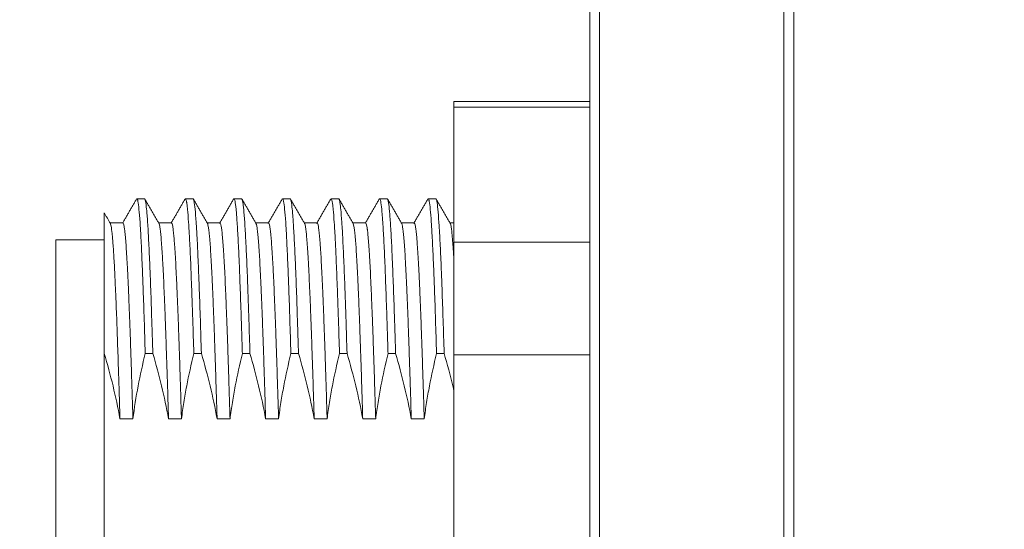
# Model space of a CAD drawing. Header units: millimetres. Extents: x 0 to 297, y 0 to 210.
# Tile 28 of 50: x 130 to 143, y 125 to 132. Entities that reach past the tile are written whole.
import ezdxf

# ---------------------------------------------------------------- set-up
doc = ezdxf.new("R2010")
doc.units = ezdxf.units.MM
doc.layers.add('1', color=7, linetype='Continuous', true_color=0xffffff)
doc.styles.add('LL', font='txt')
doc.dimstyles.new('ISO-25', dxfattribs={"dimtxt": 2.5, "dimasz": 2.5, "dimexe": 0.5, "dimexo": 0.5, "dimtad": 1, "dimlfac": 1.5, "dimtxsty": 'LL', "dimcen": 2.5, "dimadec": 0, "dimazin": 0, "dimtfac": 1, "dimtmove": 0, "dimatfit": 3, "dimfxl": 1, "dimarcsym": 0})

# ---------------------------------------------------------------- blocks, each defined once
blk = doc.blocks.new('*D19')
at = {"color": 0, "lineweight": -2, "transparency": 16777216}
for p, q in [((140.003, 137.221), (140.003, 139.198)), ((144.336, 129.021), (144.336, 139.198)), ((137.503, 138.698), (129.508, 138.698)), ((144.336, 138.698), (140.003, 138.698)), ((146.836, 138.698), (149.336, 138.698))]:
    blk.add_line(p, q, dxfattribs=at)
at = {"color": 0, "lineweight": 18, "transparency": 16777216}
for points in [[(137.503, 139.115), (137.503, 138.281), (140.003, 138.698)], [(146.836, 139.115), (146.836, 138.281), (144.336, 138.698)]]:
    blk.add_solid(points, dxfattribs=at)
at = {"layer": 'Defpoints', "color": 0, "lineweight": 18, "transparency": 16777216}
for p in [(140.003, 138.698), (140.003, 136.721), (144.336, 128.521)]:
    blk.add_point(p, dxfattribs=at)
at = {"color": 0, "lineweight": 18, "transparency": 16777216, "insert": (132.255, 140.823), "char_height": 2.5, "attachment_point": 5, "style": 'LL'}
blk.add_mtext('6,5', dxfattribs=at)

msp = doc.modelspace()

# ---------------------------------------------------------------- linework, layer by layer
at = {"layer": '1', "color": 7, "linetype": 'Continuous', "lineweight": 13}
for p, q in [((137.336, 119.7397), (137.336, 136.7208)), ((137.4693, 136.7208), (137.4693, 119.7397)), ((140.136, 135.5208), (140.136, 113.1875)), ((140.0026, 113.1875), (140.0026, 135.4656)), ((137.336, 131.0541), (135.4693, 131.0541)), ((135.4693, 131.0541), (135.4693, 130.9789)), ((135.4693, 130.9789), (135.4693, 129.123)), ((137.336, 130.9789), (135.4693, 130.9789)), ((131.2214, 129.7208), (131.1172, 129.7208)), ((131.7789, 129.7164), (131.7827, 129.7206)), ((131.8881, 129.7208), (131.7838, 129.7208)), ((132.5547, 129.7208), (132.4505, 129.7208)), ((133.2214, 129.7208), (133.1172, 129.7208)), ((133.8881, 129.7208), (133.7839, 129.7208)), ((134.5547, 129.7208), (134.4505, 129.7208)), ((135.2214, 129.7208), (135.1172, 129.7208)), ((130.9247, 129.3875), (130.7499, 129.3875)), ((131.5914, 129.3875), (131.4165, 129.3875)), ((132.258, 129.3875), (132.0832, 129.3875)), ((132.9247, 129.3875), (132.7499, 129.3875)), ((133.5914, 129.3875), (133.4165, 129.3875)), ((134.258, 129.3875), (134.0832, 129.3875)), ((134.9247, 129.3875), (134.7499, 129.3875)), ((135.4693, 129.3875), (135.4165, 129.3875)), ((130.6694, 129.1541), (130.0026, 129.1541)), ((130.0026, 129.1541), (130.0026, 125.7208)), ((135.4693, 129.123), (135.4693, 127.5767)), ((135.4693, 129.123), (137.336, 129.123)), ((130.6693, 127.5958), (130.6693, 127.6057)), ((130.6693, 127.5958), (130.6693, 123.8458)), ((130.6696, 127.5958), (130.6693, 127.5958)), ((131.3363, 127.5958), (131.2321, 127.5958)), ((132.0029, 127.5958), (131.8988, 127.5958)), ((132.6696, 127.5958), (132.5655, 127.5958)), ((133.3363, 127.5958), (133.2321, 127.5958)), ((134.0029, 127.5958), (133.8988, 127.5958)), ((134.6696, 127.5958), (134.5655, 127.5958)), ((135.3363, 127.5958), (135.2321, 127.5958)), ((135.4693, 127.5767), (135.4693, 123.8649)), ((137.336, 127.5767), (135.4693, 127.5767)), ((131.0628, 126.7006), (130.8851, 126.7006)), ((131.7294, 126.7006), (131.5518, 126.7006)), ((132.3961, 126.7006), (132.2184, 126.7006)), ((133.0628, 126.7006), (132.8851, 126.7006)), ((133.7294, 126.7006), (133.5518, 126.7006)), ((134.3961, 126.7006), (134.2184, 126.7006)), ((135.0628, 126.7006), (134.8851, 126.7006)), ((130.0026, 125.7208), (130.0026, 122.2875))]:
    msp.add_line(p, q, dxfattribs=at)
for points, degree in [([(131.1136, 129.7188), (131.0178, 129.5531), (130.9221, 129.3875)], 2), ([(131.4208, 129.3801), (131.3229, 129.5495), (131.225, 129.7188)], 2), ([(131.7802, 129.7188), (131.6845, 129.5531), (131.5887, 129.3875)], 2), ([(132.0872, 129.3806), (131.9894, 129.5497), (131.8917, 129.7188)], 2), ([(132.4469, 129.7188), (132.3491, 129.5495), (132.2512, 129.3801)], 2), ([(132.7541, 129.3801), (132.6562, 129.5495), (132.5584, 129.7188)], 2), ([(133.1136, 129.7188), (133.0158, 129.5497), (132.9181, 129.3805)], 2), ([(133.4208, 129.3801), (133.3229, 129.5495), (133.225, 129.7188)], 2), ([(133.7803, 129.7188), (133.6824, 129.5495), (133.5845, 129.3801)], 2), ([(134.0872, 129.3806), (133.9894, 129.5497), (133.8917, 129.7188)], 2), ([(134.4469, 129.7188), (134.3512, 129.5531), (134.2554, 129.3875)], 2), ([(134.7541, 129.3801), (134.6562, 129.5495), (134.5584, 129.7188)], 2), ([(135.1136, 129.7188), (135.0158, 129.5497), (134.9181, 129.3806)], 2), ([(135.4208, 129.3801), (135.3229, 129.5495), (135.225, 129.7188)], 2), ([(130.7536, 129.3809), (130.6721, 129.522)], 1), ([(130.6696, 127.5958), (130.6695, 127.5991), (130.6694, 127.6024), (130.6693, 127.6057)], 3)]:
    msp.add_open_spline(points, degree=degree, dxfattribs=at)
for points, knots in [([(131.1171, 129.7208), (131.1171, 129.7208), (131.1171, 129.7208), (131.1195, 129.7208), (131.122, 129.7178), (131.1256, 129.7085), (131.1268, 129.7047), (131.1293, 129.6954), (131.1305, 129.69), (131.1365, 129.6593), (131.1413, 129.6229), (131.1507, 129.5266), (131.1554, 129.4669), (131.1615, 129.3773), (131.1627, 129.3586), (131.1651, 129.3198), (131.1663, 129.2997), (131.17, 129.2376), (131.1724, 129.1937), (131.1796, 129.0543), (131.1843, 128.9515), (131.1914, 128.7822), (131.1938, 128.7233), (131.1968, 128.6464), (131.1974, 128.6309), (131.1986, 128.5995), (131.1992, 128.5837), (131.201, 128.5357), (131.2022, 128.5032), (131.2082, 128.3387), (131.2179, 128.0612), (131.2274, 127.7557), (131.2321, 127.5958)], [0, 0, 0, 0, 0.0000338, 0.0000338, 0.0625317, 0.0625317, 0.0937807, 0.0937807, 0.1250296, 0.1250296, 0.2500254, 0.2500254, 0.3750211, 0.3750211, 0.4062701, 0.4062701, 0.437519, 0.437519, 0.5000169, 0.5000169, 0.6250127, 0.6250127, 0.6875106, 0.6875106, 0.703135, 0.703135, 0.7187595, 0.7187595, 0.7500085, 0.7500085, 0.8750042, 1, 1, 1, 1]), ([(131.3363, 127.5958), (131.3357, 127.6159), (131.335, 127.6359), (131.3338, 127.6757), (131.332, 127.7351), (131.3278, 127.871), (131.3242, 127.9832), (131.3171, 128.2022), (131.3124, 128.3407), (131.3053, 128.5371), (131.3029, 128.6007), (131.2998, 128.6778), (131.2992, 128.6931), (131.298, 128.7233), (131.2962, 128.7682), (131.2943, 128.8116), (131.2883, 128.953), (131.2835, 129.0557), (131.274, 129.241), (131.2693, 129.3235), (131.2639, 129.4044), (131.2633, 129.4132), (131.2621, 129.4304), (131.2603, 129.4557), (131.2585, 129.4793), (131.2549, 129.5243), (131.2525, 129.5512), (131.2452, 129.6233), (131.2405, 129.6596), (131.2334, 129.6962), (131.231, 129.7054), (131.228, 129.7132), (131.2274, 129.7145), (131.2262, 129.7168), (131.2244, 129.7197), (131.2226, 129.7208), (131.2215, 129.7208)], [0, 0, 0, 0, 0.0156295, 0.0156295, 0.0312589, 0.0625178, 0.1250356, 0.1250356, 0.2500712, 0.2500712, 0.312589, 0.312589, 0.3282185, 0.3282185, 0.3438479, 0.3751068, 0.3751068, 0.5001425, 0.5001425, 0.6251781, 0.6251781, 0.6408075, 0.6408075, 0.656437, 0.6876959, 0.6876959, 0.7502137, 0.7502137, 0.8752493, 0.8752493, 0.9377671, 0.9377671, 0.9533966, 0.9533966, 0.969026, 1, 1, 1, 1]), ([(131.7838, 129.7208), (131.7838, 129.7208), (131.7838, 129.7208), (131.7886, 129.7208), (131.7934, 129.7087), (131.7989, 129.6812), (131.7995, 129.678), (131.8007, 129.6711), (131.8013, 129.6674), (131.8031, 129.6559), (131.8043, 129.6475), (131.8079, 129.6201), (131.8103, 129.5988), (131.8174, 129.5265), (131.8221, 129.4669), (131.8293, 129.3602), (131.8317, 129.3217), (131.8348, 129.2699), (131.8354, 129.2594), (131.8366, 129.2379), (131.8372, 129.227), (131.839, 129.1938), (131.8402, 129.1711), (131.8463, 129.0543), (131.851, 128.9512), (131.8605, 128.7261), (131.8652, 128.6041), (131.8706, 128.4558), (131.8712, 128.4392), (131.8724, 128.4056), (131.873, 128.3887), (131.8749, 128.3376), (131.8761, 128.3031), (131.8797, 128.1984), (131.8821, 128.1269), (131.8893, 127.9077), (131.8941, 127.755), (131.8988, 127.5958)], [0, 0, 0, 0, 0.0000302, 0.0000302, 0.1250264, 0.1250264, 0.1406509, 0.1406509, 0.1562754, 0.1562754, 0.1875245, 0.1875245, 0.2500226, 0.2500226, 0.3750188, 0.3750188, 0.437517, 0.437517, 0.4531415, 0.4531415, 0.468766, 0.468766, 0.5000151, 0.5000151, 0.6250113, 0.6250113, 0.7500075, 0.7500075, 0.7656321, 0.7656321, 0.7812566, 0.7812566, 0.8125057, 0.8125057, 0.8750038, 0.8750038, 1, 1, 1, 1]), ([(132.0029, 127.5958), (131.9981, 127.7558), (131.9885, 128.0616), (131.9791, 128.3395), (131.9737, 128.4877), (131.9731, 128.504), (131.9719, 128.5365), (131.9713, 128.5526), (131.9695, 128.6006), (131.9683, 128.6319), (131.9647, 128.724), (131.9622, 128.7828), (131.955, 128.9519), (131.9502, 129.0548), (131.9431, 129.1941), (131.9407, 129.2381), (131.9378, 129.2899), (131.9372, 129.3001), (131.936, 129.3201), (131.9354, 129.33), (131.9336, 129.3591), (131.9324, 129.3777), (131.9264, 129.4672), (131.9216, 129.5268), (131.9119, 129.623), (131.9072, 129.6595), (131.9018, 129.6871), (131.9012, 129.69), (131.9, 129.6954), (131.8994, 129.6979), (131.8976, 129.7048), (131.8964, 129.7086), (131.8929, 129.7178), (131.8905, 129.7208), (131.8881, 129.7208)], [0, 0, 0, 0, 0.1250155, 0.2500309, 0.2500309, 0.2656579, 0.2656579, 0.2812848, 0.2812848, 0.3125386, 0.3125386, 0.3750464, 0.3750464, 0.5000618, 0.5000618, 0.5625696, 0.5625696, 0.5781965, 0.5781965, 0.5938234, 0.5938234, 0.6250773, 0.6250773, 0.7500928, 0.7500928, 0.8751082, 0.8751082, 0.8907352, 0.8907352, 0.9063621, 0.9063621, 0.9376159, 0.9376159, 1, 1, 1, 1]), ([(132.4505, 129.7208), (132.4505, 129.7208), (132.4505, 129.7208), (132.4553, 129.7207), (132.4601, 129.7085), (132.4698, 129.66), (132.4745, 129.6239), (132.4805, 129.5632), (132.4817, 129.5503), (132.4841, 129.523), (132.4853, 129.5087), (132.4888, 129.4636), (132.4912, 129.4308), (132.4984, 129.3242), (132.5032, 129.2423), (132.5104, 129.1031), (132.5128, 129.0539), (132.5164, 128.976), (132.5176, 128.9493), (132.52, 128.8948), (132.5212, 128.867), (132.5272, 128.7254), (132.5318, 128.6035), (132.5414, 128.3428), (132.5463, 128.204), (132.5523, 128.0197), (132.5535, 127.9822), (132.556, 127.9067), (132.5572, 127.8686), (132.5607, 127.7533), (132.5631, 127.6752), (132.5655, 127.5958)], [0, 0, 0, 0, 0.0003117, 0.0003117, 0.1252727, 0.1252727, 0.2502338, 0.2502338, 0.281474, 0.281474, 0.3127143, 0.3127143, 0.3751948, 0.3751948, 0.5001558, 0.5001558, 0.5626364, 0.5626364, 0.5938766, 0.5938766, 0.6251169, 0.6251169, 0.7500779, 0.7500779, 0.875039, 0.875039, 0.9062792, 0.9062792, 0.9375195, 0.9375195, 1, 1, 1, 1]), ([(132.6696, 127.5958), (132.6648, 127.7545), (132.66, 127.9075), (132.654, 128.0915), (132.6528, 128.1279), (132.6504, 128.2001), (132.6492, 128.2356), (132.6457, 128.3404), (132.6433, 128.4079), (132.6362, 128.6039), (132.6314, 128.7257), (132.6241, 128.8949), (132.6217, 128.949), (132.6181, 129.0268), (132.6169, 129.0522), (132.6145, 129.1018), (132.6133, 129.1258), (132.6073, 129.2426), (132.6026, 129.3246), (132.5931, 129.4665), (132.5883, 129.5264), (132.5822, 129.5871), (132.581, 129.5985), (132.5786, 129.6198), (132.5773, 129.6297), (132.5737, 129.6571), (132.5714, 129.6723), (132.5643, 129.7086), (132.5596, 129.7208), (132.5548, 129.7208), (132.5548, 129.7208), (132.5548, 129.7208)], [0, 0, 0, 0, 0.1249882, 0.1249882, 0.1562353, 0.1562353, 0.1874823, 0.1874823, 0.2499764, 0.2499764, 0.3749647, 0.3749647, 0.4374588, 0.4374588, 0.4687058, 0.4687058, 0.4999529, 0.4999529, 0.6249411, 0.6249411, 0.7499293, 0.7499293, 0.7811764, 0.7811764, 0.8124235, 0.8124235, 0.8749176, 0.8749176, 0.9999058, 0.9999058, 1, 1, 1, 1]), ([(133.1171, 129.7208), (133.1195, 129.7208), (133.1219, 129.7178), (133.1256, 129.7086), (133.1268, 129.7047), (133.1293, 129.6955), (133.1305, 129.6901), (133.1365, 129.6595), (133.1413, 129.6232), (133.1507, 129.5271), (133.1554, 129.4673), (133.1608, 129.3865), (133.1615, 129.3773), (133.1627, 129.3587), (133.1645, 129.3301), (133.1687, 129.2601), (133.1724, 129.1944), (133.1796, 129.0553), (133.1843, 128.9525), (133.1914, 128.7831), (133.1938, 128.7241), (133.1968, 128.6471), (133.1974, 128.6315), (133.1986, 128.6001), (133.2004, 128.5526), (133.2022, 128.5041), (133.2082, 128.34), (133.213, 128.2014), (133.2226, 127.9096), (133.2274, 127.7564), (133.2321, 127.5958)], [0, 0, 0, 0, 0.0623237, 0.0623237, 0.0935796, 0.0935796, 0.1248354, 0.1248354, 0.2498589, 0.2498589, 0.3748825, 0.3748825, 0.3905104, 0.3905104, 0.4061383, 0.4373942, 0.499906, 0.499906, 0.6249295, 0.6249295, 0.6874412, 0.6874412, 0.7030692, 0.7030692, 0.7186971, 0.749953, 0.749953, 0.8749765, 0.8749765, 1, 1, 1, 1]), ([(133.3363, 127.5958), (133.3351, 127.6358), (133.3338, 127.6755), (133.332, 127.7346), (133.3314, 127.7543), (133.3302, 127.7933), (133.3272, 127.8902), (133.3242, 127.984), (133.317, 128.2033), (133.3124, 128.3417), (133.3053, 128.5376), (133.3029, 128.6009), (133.2992, 128.6929), (133.298, 128.7231), (133.2962, 128.7676), (133.2956, 128.7823), (133.2943, 128.8114), (133.2937, 128.8258), (133.2883, 128.9535), (133.2835, 129.0564), (133.274, 129.2415), (133.2693, 129.3237), (133.2634, 129.4131), (133.2621, 129.4303), (133.2603, 129.4551), (133.2597, 129.4633), (133.2585, 129.4791), (133.2555, 129.5176), (133.2524, 129.5514), (133.2452, 129.6236), (133.2405, 129.6598), (133.2334, 129.6962), (133.231, 129.7054), (133.2274, 129.7146), (133.2262, 129.717), (133.2244, 129.7193), (133.2238, 129.7198), (133.2226, 129.7206), (133.2221, 129.7208), (133.2215, 129.7208)], [0, 0, 0, 0, 0.0312587, 0.0312587, 0.0468881, 0.0468881, 0.0625175, 0.1250349, 0.1250349, 0.2500699, 0.2500699, 0.3125873, 0.3125873, 0.3438461, 0.3438461, 0.3594754, 0.3594754, 0.3751048, 0.3751048, 0.5001397, 0.5001397, 0.6251746, 0.6251746, 0.6564334, 0.6564334, 0.6720627, 0.6720627, 0.6876921, 0.7502096, 0.7502096, 0.8752445, 0.8752445, 0.937762, 0.937762, 0.9690207, 0.9690207, 0.9846501, 0.9846501, 1, 1, 1, 1]), ([(133.7838, 129.7208), (133.7886, 129.7208), (133.7934, 129.7087), (133.8007, 129.6723), (133.8031, 129.6571), (133.8061, 129.6341), (133.8067, 129.6293), (133.8079, 129.6194), (133.8097, 129.604), (133.8115, 129.5869), (133.8174, 129.5264), (133.8221, 129.4666), (133.8317, 129.3247), (133.8365, 129.2425), (133.842, 129.137), (133.8426, 129.1251), (133.8438, 129.1009), (133.8456, 129.0643), (133.8498, 128.9759), (133.8534, 128.8948), (133.8605, 128.7258), (133.8652, 128.6041), (133.8724, 128.4076), (133.8748, 128.3398), (133.8779, 128.2521), (133.8785, 128.2344), (133.8797, 128.1989), (133.8815, 128.1453), (133.8833, 128.0908), (133.8894, 127.9074), (133.8941, 127.7545), (133.8988, 127.5958)], [0, 0, 0, 0, 0.1249975, 0.1249975, 0.1874977, 0.1874977, 0.2031227, 0.2031227, 0.2187478, 0.2499979, 0.2499979, 0.3749982, 0.3749982, 0.4999986, 0.4999986, 0.5156236, 0.5156236, 0.5312487, 0.5624988, 0.6249989, 0.6249989, 0.7499993, 0.7499993, 0.8124995, 0.8124995, 0.8281245, 0.8281245, 0.8437496, 0.8749996, 0.8749996, 1, 1, 1, 1]), ([(134.0029, 127.5958), (133.9981, 127.755), (133.9933, 127.9077), (133.9862, 128.1269), (133.9838, 128.1984), (133.9803, 128.303), (133.9791, 128.3375), (133.9767, 128.4056), (133.9755, 128.4393), (133.9695, 128.6041), (133.9647, 128.7261), (133.955, 128.9513), (133.9503, 129.0543), (133.9443, 129.1711), (133.9431, 129.1938), (133.9413, 129.227), (133.9407, 129.2379), (133.9395, 129.2593), (133.9365, 129.3121), (133.9336, 129.3601), (133.9264, 129.4669), (133.9216, 129.5266), (133.9144, 129.5988), (133.912, 129.6201), (133.9083, 129.6475), (133.9071, 129.6559), (133.9053, 129.6674), (133.9047, 129.671), (133.9035, 129.6779), (133.9029, 129.6812), (133.8976, 129.7088), (133.8929, 129.7208), (133.8881, 129.7208)], [0, 0, 0, 0, 0.1250002, 0.1250002, 0.1875003, 0.1875003, 0.2187503, 0.2187503, 0.2500004, 0.2500004, 0.3750005, 0.3750005, 0.5000007, 0.5000007, 0.5312508, 0.5312508, 0.5468758, 0.5468758, 0.5625008, 0.6250009, 0.6250009, 0.7500011, 0.7500011, 0.8125012, 0.8125012, 0.8437512, 0.8437512, 0.8593763, 0.8593763, 0.8750013, 0.8750013, 1, 1, 1, 1]), ([(134.4505, 129.7208), (134.4517, 129.7208), (134.4529, 129.72), (134.4553, 129.7169), (134.4565, 129.7146), (134.4602, 129.7054), (134.4626, 129.6963), (134.4698, 129.6599), (134.4745, 129.6237), (134.4816, 129.5514), (134.484, 129.5243), (134.4876, 129.479), (134.4888, 129.4631), (134.4912, 129.4302), (134.4924, 129.413), (134.4984, 129.3238), (134.5032, 129.2418), (134.5128, 129.0567), (134.5176, 128.9536), (134.5248, 128.7825), (134.5271, 128.7234), (134.5319, 128.601), (134.5343, 128.5378), (134.5415, 128.3422), (134.5463, 128.2038), (134.5535, 127.9841), (134.5559, 127.9088), (134.5607, 127.7541), (134.5631, 127.6755), (134.5655, 127.5958)], [0, 0, 0, 0, 0.0312182, 0.0312182, 0.0624692, 0.0624692, 0.1249712, 0.1249712, 0.2499754, 0.2499754, 0.3124774, 0.3124774, 0.3437284, 0.3437284, 0.3749795, 0.3749795, 0.4999836, 0.4999836, 0.6249877, 0.6249877, 0.6874897, 0.6874897, 0.7499918, 0.7499918, 0.8749959, 0.8749959, 0.9374979, 0.9374979, 1, 1, 1, 1]), ([(134.6696, 127.5958), (134.6672, 127.6752), (134.6648, 127.7533), (134.6612, 127.8685), (134.66, 127.9066), (134.6576, 127.9821), (134.6564, 128.0196), (134.6504, 128.204), (134.6457, 128.3428), (134.6362, 128.6035), (134.6314, 128.7254), (134.6253, 128.867), (134.6241, 128.8948), (134.6217, 128.9492), (134.6205, 128.9759), (134.6168, 129.0539), (134.6144, 129.1031), (134.6073, 129.2423), (134.6026, 129.3242), (134.5955, 129.4308), (134.5931, 129.4636), (134.5895, 129.5087), (134.5882, 129.523), (134.5858, 129.5502), (134.5846, 129.5632), (134.5785, 129.6239), (134.5737, 129.6601), (134.5643, 129.7085), (134.5596, 129.7207), (134.5548, 129.7208), (134.5548, 129.7208), (134.5548, 129.7208)], [0, 0, 0, 0, 0.0624803, 0.0624803, 0.0937205, 0.0937205, 0.1249606, 0.1249606, 0.2499212, 0.2499212, 0.3748819, 0.3748819, 0.406122, 0.406122, 0.4373622, 0.4373622, 0.4998425, 0.4998425, 0.6248031, 0.6248031, 0.6872834, 0.6872834, 0.7185236, 0.7185236, 0.7497637, 0.7497637, 0.8747244, 0.8747244, 0.999685, 0.999685, 1, 1, 1, 1]), ([(135.1171, 129.7208), (135.1195, 129.7208), (135.1219, 129.7178), (135.1256, 129.7086), (135.1274, 129.7029), (135.1292, 129.6955), (135.1304, 129.6901), (135.131, 129.6872), (135.1365, 129.6595), (135.1413, 129.6229), (135.1507, 129.5267), (135.1554, 129.467), (135.1614, 129.3779), (135.1632, 129.35), (135.1651, 129.3205), (135.1663, 129.3004), (135.1669, 129.2902), (135.17, 129.2382), (135.1724, 129.1941), (135.1796, 129.0545), (135.1843, 128.9516), (135.1914, 128.7826), (135.1938, 128.7239), (135.1973, 128.6321), (135.1991, 128.5852), (135.2009, 128.537), (135.2021, 128.5045), (135.2028, 128.4881), (135.2082, 128.3394), (135.2131, 128.2001), (135.2227, 127.9082), (135.2274, 127.7554), (135.2321, 127.5958)], [0, 0, 0, 0, 0.0624965, 0.0624965, 0.0937466, 0.1093716, 0.1093716, 0.1249967, 0.1249967, 0.2499972, 0.2499972, 0.3749976, 0.3749976, 0.4062478, 0.4218728, 0.4218728, 0.4374979, 0.4374979, 0.4999981, 0.4999981, 0.6249986, 0.6249986, 0.6874988, 0.6874988, 0.7187489, 0.734374, 0.734374, 0.7499991, 0.7499991, 0.8749995, 0.8749995, 1, 1, 1, 1]), ([(135.3363, 127.5958), (135.3314, 127.7565), (135.3266, 127.9097), (135.3171, 128.2015), (135.3124, 128.3401), (135.3065, 128.5041), (135.3053, 128.5365), (135.3035, 128.5843), (135.3029, 128.6001), (135.3016, 128.6315), (135.301, 128.6471), (135.298, 128.7241), (135.2956, 128.7832), (135.2883, 128.9526), (135.2835, 129.0554), (135.2764, 129.1944), (135.2741, 129.2382), (135.2705, 129.3001), (135.2687, 129.3301), (135.2669, 129.3586), (135.2657, 129.3773), (135.2651, 129.3865), (135.2597, 129.4673), (135.2549, 129.5271), (135.2453, 129.6232), (135.2405, 129.6595), (135.2345, 129.6901), (135.2328, 129.6982), (135.231, 129.7045), (135.2298, 129.7084), (135.2292, 129.7101), (135.2262, 129.7178), (135.2238, 129.7208), (135.2215, 129.7208)], [0, 0, 0, 0, 0.1250272, 0.1250272, 0.2500544, 0.2500544, 0.2813112, 0.2813112, 0.2969396, 0.2969396, 0.312568, 0.312568, 0.3750816, 0.3750816, 0.5001088, 0.5001088, 0.5626224, 0.5626224, 0.5938792, 0.6095076, 0.6095076, 0.625136, 0.625136, 0.7501633, 0.7501633, 0.8751905, 0.8751905, 0.9064473, 0.9220757, 0.9220757, 0.9377041, 0.9377041, 1, 1, 1, 1]), ([(130.6693, 129.5268), (130.6693, 129.5268), (130.6693, 129.5262), (130.6693, 129.5204), (130.6693, 129.5076), (130.6693, 129.4814), (130.6693, 129.4756), (130.6693, 129.4631), (130.6693, 129.4562), (130.6693, 129.4343), (130.6693, 129.4177), (130.6693, 129.3622), (130.6693, 129.3175), (130.6693, 129.2128), (130.6693, 129.1528), (130.6693, 129.0683), (130.6693, 129.051), (130.6693, 129.0152), (130.6693, 128.9969), (130.6693, 128.9407), (130.6693, 128.9017), (130.6693, 128.7799), (130.6693, 128.6925), (130.6693, 128.5055), (130.6693, 128.4057), (130.6693, 128.2733), (130.6693, 128.2464), (130.6693, 128.1918), (130.6693, 128.1641), (130.6693, 128.0804), (130.6693, 128.0235), (130.6693, 127.8497), (130.6693, 127.7298), (130.6693, 127.6057)], [0, 0, 0, 0, 0.029257, 0.029257, 0.1371173, 0.1371173, 0.1640824, 0.1640824, 0.1910475, 0.1910475, 0.2449777, 0.2449777, 0.352838, 0.352838, 0.4606983, 0.4606983, 0.4876634, 0.4876634, 0.5146285, 0.5146285, 0.5685587, 0.5685587, 0.676419, 0.676419, 0.7842793, 0.7842793, 0.8112444, 0.8112444, 0.8382095, 0.8382095, 0.8921397, 0.8921397, 1, 1, 1, 1]), ([(131.0628, 126.7006), (131.0613, 126.7486), (131.0599, 126.7964), (131.0577, 126.8679), (131.0569, 126.8917), (131.0555, 126.939), (131.0547, 126.9625), (131.0511, 127.0796), (131.0482, 127.1713), (131.0425, 127.351), (131.0369, 127.5269), (131.0312, 127.6953), (131.0269, 127.8188), (131.0254, 127.8594), (131.0225, 127.9398), (131.0211, 127.9796), (131.0167, 128.0964), (131.0138, 128.1713), (131.008, 128.3151), (131.0051, 128.3841), (130.9995, 128.5161), (130.9966, 128.5792), (130.9924, 128.6693), (130.9902, 128.7133), (130.9881, 128.7556), (130.9866, 128.7834), (130.9859, 128.7971), (130.9823, 128.8645), (130.9765, 128.9647), (130.9707, 129.0502), (130.9649, 129.1283), (130.9621, 129.1636), (130.9564, 129.227), (130.9536, 129.255), (130.95, 129.2852), (130.9492, 129.291), (130.9478, 129.3021), (130.9456, 129.3179), (130.9435, 129.3314), (130.9391, 129.3554), (130.9334, 129.3794), (130.9276, 129.3875), (130.9247, 129.3875), (130.9247, 129.3875)], [0, 0, 0, 0, 0.0312481, 0.0312481, 0.0468721, 0.0468721, 0.0624962, 0.0624962, 0.1249923, 0.1249923, 0.1874885, 0.2499846, 0.2499846, 0.2812327, 0.2812327, 0.3124808, 0.3124808, 0.374977, 0.374977, 0.4374731, 0.4374731, 0.4999693, 0.4999693, 0.5312174, 0.5468414, 0.5468414, 0.5624655, 0.5624655, 0.6249616, 0.6874578, 0.6874578, 0.7499539, 0.7499539, 0.8124501, 0.8124501, 0.8280742, 0.8280742, 0.8436982, 0.8749463, 0.8749463, 0.9374424, 0.9999386, 1, 1, 1, 1]), ([(131.7294, 126.7006), (131.7265, 126.7962), (131.7236, 126.8905), (131.7179, 127.0761), (131.715, 127.1676), (131.7093, 127.3476), (131.7065, 127.4362), (131.7029, 127.5451), (131.7022, 127.5668), (131.7007, 127.6099), (131.6986, 127.6741), (131.6964, 127.7368), (131.6921, 127.8602), (131.6863, 128.0195), (131.6805, 128.1686), (131.6748, 128.3125), (131.6712, 128.3993), (131.6676, 128.4819), (131.6662, 128.5146), (131.6655, 128.5307), (131.6633, 128.5786), (131.6619, 128.6096), (131.6576, 128.6999), (131.6519, 128.8134), (131.6432, 128.9629), (131.6374, 129.0489), (131.6331, 129.108), (131.6316, 129.1269), (131.6288, 129.1628), (131.6273, 129.1797), (131.623, 129.2274), (131.6174, 129.283), (131.6088, 129.3429), (131.603, 129.3671), (131.5986, 129.3793), (131.5972, 129.3824), (131.595, 129.3854), (131.5943, 129.3862), (131.5928, 129.3872), (131.5921, 129.3875), (131.5914, 129.3875)], [0, 0, 0, 0, 0.0625059, 0.0625059, 0.1250118, 0.1250118, 0.1875177, 0.1875177, 0.2031442, 0.2031442, 0.2187707, 0.2500236, 0.2500236, 0.3125295, 0.3750354, 0.3750354, 0.4375413, 0.4531678, 0.4531678, 0.4687943, 0.4687943, 0.5000473, 0.5000473, 0.5625532, 0.6250591, 0.687565, 0.687565, 0.7188179, 0.7188179, 0.7500709, 0.7500709, 0.8125768, 0.8750827, 0.9375886, 0.9375886, 0.9688416, 0.9688416, 0.984468, 0.984468, 1, 1, 1, 1]), ([(132.3961, 126.7006), (132.3932, 126.7959), (132.3903, 126.8903), (132.386, 127.0306), (132.3845, 127.0771), (132.3823, 127.1465), (132.3816, 127.1695), (132.3802, 127.2153), (132.3794, 127.2381), (132.3759, 127.3513), (132.3702, 127.5279), (132.3617, 127.7799), (132.3559, 127.9393), (132.3515, 128.0556), (132.3501, 128.0938), (132.3472, 128.1691), (132.3457, 128.2063), (132.3413, 128.3151), (132.3385, 128.3844), (132.3328, 128.5166), (132.3271, 128.6426), (132.3214, 128.756), (132.3171, 128.8363), (132.3149, 128.8752), (132.3128, 128.9123), (132.3113, 128.9367), (132.3106, 128.9486), (132.3069, 129.0072), (132.304, 129.0502), (132.2982, 129.1285), (132.2954, 129.1639), (132.2897, 129.227), (132.2841, 129.2826), (132.2783, 129.3229), (132.2747, 129.3432), (132.274, 129.347), (132.2725, 129.354), (132.2703, 129.3639), (132.2681, 129.3714), (132.2638, 129.3835), (132.2609, 129.3875), (132.258, 129.3875), (132.258, 129.3875)], [0, 0, 0, 0, 0.0624999, 0.0624999, 0.0937499, 0.0937499, 0.1093749, 0.1093749, 0.1249999, 0.1249999, 0.1874998, 0.2499997, 0.3124997, 0.3124997, 0.3437496, 0.3437496, 0.3749996, 0.3749996, 0.4374995, 0.4374995, 0.4999995, 0.5624994, 0.5624994, 0.5937494, 0.6093743, 0.6093743, 0.6249993, 0.6249993, 0.6874993, 0.6874993, 0.7499992, 0.7499992, 0.8124991, 0.8749991, 0.8749991, 0.890624, 0.890624, 0.906249, 0.937499, 0.937499, 0.9999989, 1, 1, 1, 1]), ([(133.0628, 126.7006), (133.0598, 126.7972), (133.0569, 126.8921), (133.0511, 127.0784), (133.0483, 127.1698), (133.0426, 127.3493), (133.0369, 127.5254), (133.0312, 127.6946), (133.0276, 127.7982), (133.0269, 127.8189), (133.0254, 127.8597), (133.0232, 127.9205), (133.0211, 127.9796), (133.0167, 128.0958), (133.0138, 128.1704), (133.008, 128.3139), (133.0052, 128.3829), (132.9995, 128.5153), (132.996, 128.5945), (132.9924, 128.6692), (132.9909, 128.6988), (132.9902, 128.7133), (132.988, 128.7562), (132.9866, 128.7839), (132.9823, 128.8643), (132.9765, 128.9641), (132.9707, 129.0496), (132.965, 129.1278), (132.9614, 129.1723), (132.9578, 129.211), (132.9564, 129.226), (132.9557, 129.2333), (132.9535, 129.2543), (132.9521, 129.2674), (132.9478, 129.3034), (132.9421, 129.3433), (132.9334, 129.3793), (132.9276, 129.3874), (132.9247, 129.3875), (132.9247, 129.3875), (132.9247, 129.3875)], [0, 0, 0, 0, 0.0624941, 0.0624941, 0.1249881, 0.1249881, 0.1874822, 0.2499763, 0.2499763, 0.2655998, 0.2655998, 0.2812233, 0.3124704, 0.3124704, 0.3749644, 0.3749644, 0.4374585, 0.4374585, 0.4999526, 0.5155761, 0.5155761, 0.5311996, 0.5311996, 0.5624467, 0.5624467, 0.6249407, 0.6874348, 0.6874348, 0.7499289, 0.7655524, 0.7655524, 0.7811759, 0.7811759, 0.8124229, 0.8124229, 0.874917, 0.9374111, 0.9999052, 0.9999052, 1, 1, 1, 1]), ([(133.7294, 126.7006), (133.7265, 126.7959), (133.7237, 126.89), (133.7179, 127.0758), (133.715, 127.1675), (133.7107, 127.3032), (133.7093, 127.3481), (133.7071, 127.415), (133.7064, 127.4372), (133.705, 127.4812), (133.7043, 127.5031), (133.7007, 127.6116), (133.695, 127.7803), (133.6863, 128.0189), (133.6805, 128.1683), (133.6762, 128.2767), (133.6748, 128.3122), (133.6726, 128.3645), (133.6719, 128.3819), (133.6704, 128.4161), (133.6697, 128.433), (133.6661, 128.5164), (133.6605, 128.6429), (133.6519, 128.8128), (133.6461, 128.9127), (133.6418, 128.9826), (133.6396, 129.0162), (133.6374, 129.048), (133.636, 129.0687), (133.6352, 129.0789), (133.6316, 129.1283), (133.6287, 129.1639), (133.6231, 129.2272), (133.6174, 129.2827), (133.6117, 129.3227), (133.6059, 129.3549), (133.603, 129.3671), (133.5971, 129.3835), (133.5942, 129.3875), (133.5914, 129.3875)], [0, 0, 0, 0, 0.0625037, 0.0625037, 0.1250074, 0.1250074, 0.1562593, 0.1562593, 0.1718852, 0.1718852, 0.1875112, 0.1875112, 0.2500149, 0.3125186, 0.3750223, 0.3750223, 0.4062742, 0.4062742, 0.4219001, 0.4219001, 0.437526, 0.437526, 0.5000297, 0.5625335, 0.6250372, 0.6250372, 0.656289, 0.671915, 0.671915, 0.6875409, 0.6875409, 0.7500446, 0.7500446, 0.8125483, 0.875052, 0.875052, 0.9375558, 0.9375558, 1, 1, 1, 1]), ([(134.3961, 126.7006), (134.3947, 126.7484), (134.3925, 126.8199), (134.3903, 126.8909), (134.3888, 126.9382), (134.3881, 126.9618), (134.3844, 127.0794), (134.3816, 127.1714), (134.3759, 127.3514), (134.3702, 127.5274), (134.3617, 127.7796), (134.3559, 127.9398), (134.3522, 128.0374), (134.3515, 128.0568), (134.35, 128.0951), (134.3478, 128.1521), (134.3457, 128.2073), (134.3413, 128.3153), (134.3385, 128.3844), (134.3328, 128.5164), (134.3271, 128.6424), (134.3214, 128.7562), (134.3171, 128.837), (134.3156, 128.8632), (134.3127, 128.9135), (134.3112, 128.9377), (134.3069, 129.0075), (134.304, 129.0503), (134.2982, 129.1284), (134.2954, 129.1637), (134.2897, 129.227), (134.2862, 129.2619), (134.2826, 129.2908), (134.2811, 129.3019), (134.2804, 129.3072), (134.2783, 129.3223), (134.2768, 129.3314), (134.2725, 129.3555), (134.2667, 129.3794), (134.2609, 129.3875), (134.258, 129.3875), (134.258, 129.3875)], [0, 0, 0, 0, 0.0312491, 0.0468737, 0.0468737, 0.0624982, 0.0624982, 0.1249965, 0.1249965, 0.1874947, 0.2499929, 0.3124911, 0.3124911, 0.3281157, 0.3281157, 0.3437403, 0.3749894, 0.3749894, 0.4374876, 0.4374876, 0.4999858, 0.562484, 0.562484, 0.5937332, 0.5937332, 0.6249823, 0.6249823, 0.6874805, 0.6874805, 0.7499787, 0.7499787, 0.812477, 0.8281015, 0.8281015, 0.8437261, 0.8437261, 0.8749752, 0.8749752, 0.9374734, 0.9999716, 1, 1, 1, 1]), ([(135.0628, 126.7006), (135.0599, 126.7965), (135.057, 126.8909), (135.0512, 127.0767), (135.0483, 127.1681), (135.0426, 127.3478), (135.0398, 127.4361), (135.0355, 127.5664), (135.0341, 127.6094), (135.0312, 127.6946), (135.0297, 127.7366), (135.0254, 127.8604), (135.0196, 128.02), (135.0138, 128.1691), (135.0081, 128.3128), (135.0052, 128.382), (135.001, 128.4818), (134.9995, 128.5143), (134.9974, 128.5622), (134.9967, 128.578), (134.9952, 128.6091), (134.9945, 128.6244), (134.9909, 128.7), (134.9852, 128.8137), (134.9765, 128.9633), (134.9707, 129.049), (134.9664, 129.108), (134.9643, 129.1361), (134.9621, 129.1623), (134.9607, 129.1792), (134.9599, 129.1875), (134.9564, 129.2274), (134.9507, 129.2832), (134.9421, 129.343), (134.9363, 129.3672), (134.932, 129.3793), (134.9305, 129.3824), (134.9276, 129.3864), (134.9261, 129.3875), (134.9247, 129.3875)], [0, 0, 0, 0, 0.0625001, 0.0625001, 0.1250001, 0.1250001, 0.1875002, 0.1875002, 0.2187502, 0.2187502, 0.2500003, 0.2500003, 0.3125003, 0.3750004, 0.3750004, 0.4375005, 0.4375005, 0.4687505, 0.4687505, 0.4843755, 0.4843755, 0.5000005, 0.5000005, 0.5625006, 0.6250007, 0.6875007, 0.6875007, 0.7187508, 0.7343758, 0.7343758, 0.7500008, 0.7500008, 0.8125008, 0.8750009, 0.937501, 0.937501, 0.968751, 0.968751, 1, 1, 1, 1]), ([(130.7524, 129.3831), (130.7528, 129.3824), (130.7532, 129.3816), (130.7548, 129.3783), (130.7559, 129.3753), (130.7592, 129.3645), (130.7615, 129.3548), (130.7682, 129.3186), (130.7726, 129.2849), (130.7794, 129.22), (130.7828, 129.1839), (130.7863, 129.1424), (130.7885, 129.1135), (130.7897, 129.0984), (130.7953, 129.0203), (130.7997, 128.9493), (130.8086, 128.7908), (130.8131, 128.7033), (130.8199, 128.5595), (130.8222, 128.5095), (130.8256, 128.4312), (130.8268, 128.4046), (130.829, 128.3508), (130.8302, 128.3235), (130.8358, 128.1851), (130.8402, 128.0681), (130.8491, 127.8221), (130.8541, 127.6769), (130.8593, 127.5238), (130.8604, 127.4896), (130.861, 127.4724), (130.8627, 127.4206), (130.8638, 127.3859), (130.8672, 127.2812), (130.8695, 127.2105), (130.8762, 126.9961), (130.8806, 126.8499), (130.8851, 126.7006)], [0, 0, 0, 0, 0.0094473, 0.0094473, 0.0348461, 0.0348461, 0.0856437, 0.0856437, 0.1872388, 0.1872388, 0.2380364, 0.2634352, 0.2634352, 0.288834, 0.288834, 0.3904291, 0.3904291, 0.4920243, 0.4920243, 0.5428218, 0.5428218, 0.5682206, 0.5682206, 0.5936194, 0.5936194, 0.6952146, 0.6952146, 0.7968097, 0.8095091, 0.8095091, 0.8222085, 0.8222085, 0.8476073, 0.8476073, 0.8984049, 0.8984049, 1, 1, 1, 1]), ([(131.4195, 129.3824), (131.4204, 129.3806), (131.4243, 129.3717), (131.4281, 129.3554), (131.4324, 129.3312), (131.4339, 129.3221), (131.4368, 129.3019), (131.4382, 129.2909), (131.4426, 129.2548), (131.4455, 129.227), (131.4512, 129.1638), (131.4541, 129.1285), (131.4598, 129.0503), (131.4634, 128.9968), (131.467, 128.9372), (131.4684, 128.9129), (131.4691, 128.9005), (131.4713, 128.8626), (131.4727, 128.8366), (131.477, 128.7561), (131.4828, 128.6425), (131.4886, 128.5165), (131.4943, 128.3845), (131.4972, 128.3153), (131.5015, 128.2069), (131.5029, 128.17), (131.5051, 128.1134), (131.5058, 128.0944), (131.5072, 128.056), (131.508, 128.0367), (131.5115, 127.9395), (131.5172, 127.7798), (131.5258, 127.5277), (131.5316, 127.3515), (131.536, 127.2161), (131.5374, 127.1705), (131.5403, 127.0782), (131.5418, 127.0314), (131.5461, 126.8907), (131.5489, 126.796), (131.5518, 126.7006)], [0, 0, 0, 0, 0.0228019, 0.0879484, 0.0879484, 0.1205217, 0.1205217, 0.153095, 0.153095, 0.2182415, 0.2182415, 0.283388, 0.283388, 0.3485346, 0.3648212, 0.3648212, 0.3811079, 0.3811079, 0.4136811, 0.4136811, 0.4788277, 0.5439742, 0.5439742, 0.6091207, 0.6091207, 0.641694, 0.641694, 0.6579807, 0.6579807, 0.6742673, 0.6742673, 0.7394138, 0.8045604, 0.8697069, 0.8697069, 0.9022802, 0.9022802, 0.9348535, 0.9348535, 1, 1, 1, 1]), ([(132.0859, 129.3828), (132.087, 129.3809), (132.0909, 129.3718), (132.0977, 129.3431), (132.1034, 129.3033), (132.1077, 129.2673), (132.1099, 129.2479), (132.1121, 129.2261), (132.1136, 129.2111), (132.1143, 129.2033), (132.1179, 129.1633), (132.1208, 129.1277), (132.1266, 129.0492), (132.1322, 128.9636), (132.1407, 128.814), (132.1465, 128.7), (132.1509, 128.609), (132.1524, 128.5779), (132.1553, 128.5143), (132.1567, 128.4818), (132.1611, 128.3823), (132.164, 128.3133), (132.1696, 128.1696), (132.1753, 128.0206), (132.181, 127.8605), (132.1846, 127.757), (132.1854, 127.7361), (132.1868, 127.694), (132.189, 127.6307), (132.1912, 127.5664), (132.1955, 127.4365), (132.1984, 127.3483), (132.2042, 127.1688), (132.207, 127.0774), (132.2127, 126.8914), (132.2156, 126.7968), (132.2184, 126.7006)], [0, 0, 0, 0, 0.0247701, 0.0897854, 0.1548007, 0.1548007, 0.1873084, 0.2035622, 0.2035622, 0.219816, 0.219816, 0.2848314, 0.2848314, 0.3498467, 0.414862, 0.4798774, 0.4798774, 0.512385, 0.512385, 0.5448927, 0.5448927, 0.609908, 0.609908, 0.6749234, 0.7399387, 0.7399387, 0.7561925, 0.7561925, 0.7724463, 0.804954, 0.804954, 0.8699693, 0.8699693, 0.9349847, 0.9349847, 1, 1, 1, 1]), ([(132.7528, 129.3823), (132.7538, 129.3805), (132.7555, 129.3765), (132.7572, 129.3711), (132.7587, 129.366), (132.7594, 129.3632), (132.7615, 129.354), (132.763, 129.3469), (132.7673, 129.3227), (132.773, 129.2826), (132.7788, 129.2271), (132.7846, 129.1639), (132.7882, 129.1196), (132.7918, 129.0691), (132.7932, 129.0484), (132.7939, 129.0378), (132.7961, 129.0053), (132.7975, 128.9828), (132.8018, 128.9127), (132.8075, 128.8126), (132.8161, 128.6428), (132.8219, 128.5165), (132.8262, 128.4168), (132.8277, 128.3828), (132.8299, 128.3304), (132.8306, 128.3127), (132.8321, 128.2771), (132.8328, 128.2591), (132.8364, 128.1685), (132.842, 128.0187), (132.8505, 127.7801), (132.8563, 127.6118), (132.8607, 127.482), (132.8621, 127.4381), (132.865, 127.3492), (132.8665, 127.3041), (132.8709, 127.168), (132.8737, 127.0761), (132.8794, 126.89), (132.8823, 126.7959), (132.8851, 126.7006)], [0, 0, 0, 0, 0.0225459, 0.0388368, 0.0388368, 0.0551277, 0.0551277, 0.0877095, 0.0877095, 0.1528731, 0.2180367, 0.2180367, 0.2832003, 0.2994912, 0.2994912, 0.3157821, 0.3157821, 0.3483639, 0.3483639, 0.4135275, 0.4786911, 0.5438547, 0.5438547, 0.5764365, 0.5764365, 0.5927274, 0.5927274, 0.6090184, 0.6090184, 0.674182, 0.7393456, 0.8045092, 0.8045092, 0.837091, 0.837091, 0.8696728, 0.8696728, 0.9348364, 0.9348364, 1, 1, 1, 1]), ([(133.4195, 129.3823), (133.4205, 129.3805), (133.4243, 129.3716), (133.4281, 129.3555), (133.4324, 129.3314), (133.4345, 129.3179), (133.4367, 129.3021), (133.4382, 129.291), (133.4389, 129.2852), (133.4425, 129.255), (133.4455, 129.227), (133.4512, 129.1637), (133.4541, 129.1283), (133.4598, 129.0502), (133.4655, 128.9647), (133.4712, 128.8645), (133.4748, 128.797), (133.4755, 128.7833), (133.477, 128.7555), (133.4792, 128.7133), (133.4813, 128.6693), (133.4857, 128.5792), (133.4886, 128.5161), (133.4943, 128.3841), (133.4972, 128.3151), (133.5029, 128.1713), (133.5058, 128.0964), (133.5101, 127.9795), (133.5115, 127.9398), (133.5144, 127.8594), (133.5158, 127.8188), (133.5201, 127.6953), (133.5259, 127.5269), (133.5317, 127.351), (133.5374, 127.1713), (133.541, 127.0566), (133.5446, 126.9389), (133.546, 126.8916), (133.5468, 126.8678), (133.5489, 126.7963), (133.5503, 126.7485), (133.5518, 126.7006)], [0, 0, 0, 0, 0.0225135, 0.0876792, 0.0876792, 0.1202621, 0.1365536, 0.1365536, 0.152845, 0.152845, 0.2180108, 0.2180108, 0.2831765, 0.2831765, 0.3483423, 0.4135081, 0.4135081, 0.4297995, 0.4297995, 0.446091, 0.4786738, 0.4786738, 0.5438396, 0.5438396, 0.6090054, 0.6090054, 0.6741712, 0.6741712, 0.706754, 0.706754, 0.7393369, 0.7393369, 0.8045027, 0.8696685, 0.8696685, 0.9348342, 0.9511257, 0.9511257, 0.9674171, 0.9674171, 1, 1, 1, 1]), ([(134.0859, 129.3828), (134.087, 129.3809), (134.0881, 129.3784), (134.092, 129.3671), (134.0977, 129.3429), (134.1063, 129.283), (134.1121, 129.2274), (134.1165, 129.1797), (134.1179, 129.1627), (134.1208, 129.1269), (134.1223, 129.108), (134.1266, 129.0489), (134.1323, 128.9629), (134.1408, 128.8134), (134.1465, 128.6999), (134.1509, 128.6096), (134.1523, 128.5786), (134.1545, 128.5307), (134.1553, 128.5145), (134.1567, 128.4818), (134.1575, 128.4653), (134.1611, 128.3819), (134.164, 128.3125), (134.1697, 128.1686), (134.1753, 128.0196), (134.181, 127.8602), (134.1853, 127.7368), (134.1875, 127.6741), (134.1897, 127.6099), (134.1911, 127.5668), (134.1919, 127.5451), (134.1955, 127.4362), (134.1984, 127.3476), (134.2042, 127.1676), (134.2071, 127.0762), (134.2128, 126.8905), (134.2156, 126.7963), (134.2184, 126.7006)], [0, 0, 0, 0, 0.0249596, 0.0249596, 0.0899623, 0.154965, 0.2199677, 0.2199677, 0.252469, 0.252469, 0.2849704, 0.2849704, 0.3499731, 0.4149758, 0.4799784, 0.4799784, 0.5124798, 0.5124798, 0.5287305, 0.5287305, 0.5449811, 0.5449811, 0.6099838, 0.6099838, 0.6749865, 0.7399892, 0.7399892, 0.7724906, 0.7887412, 0.7887412, 0.8049919, 0.8049919, 0.8699946, 0.8699946, 0.9349973, 0.9349973, 1, 1, 1, 1]), ([(134.7528, 129.3824), (134.7538, 129.3805), (134.7548, 129.3782), (134.7572, 129.3714), (134.7593, 129.3639), (134.7615, 129.354), (134.7629, 129.347), (134.7636, 129.3432), (134.7672, 129.3229), (134.773, 129.2826), (134.7788, 129.227), (134.7846, 129.1639), (134.7874, 129.1285), (134.7932, 129.0502), (134.796, 129.0072), (134.7996, 128.9486), (134.8003, 128.9366), (134.8018, 128.9123), (134.8039, 128.8752), (134.8061, 128.8362), (134.8104, 128.756), (134.8161, 128.6426), (134.8219, 128.5166), (134.8277, 128.3844), (134.8306, 128.3151), (134.8349, 128.2062), (134.8363, 128.1691), (134.8392, 128.0938), (134.8406, 128.0556), (134.8449, 127.9393), (134.8506, 127.7799), (134.8592, 127.5279), (134.8657, 127.3292), (134.8693, 127.2153), (134.8708, 127.1695), (134.8715, 127.1464), (134.8737, 127.077), (134.8751, 127.0305), (134.8794, 126.8903), (134.8823, 126.7959), (134.8851, 126.7006)], [0, 0, 0, 0, 0.0226729, 0.0226729, 0.0552505, 0.0715392, 0.0715392, 0.087828, 0.087828, 0.1529832, 0.2181383, 0.2181383, 0.2832934, 0.2832934, 0.3484486, 0.3484486, 0.3647374, 0.3647374, 0.3810262, 0.4136037, 0.4136037, 0.4787589, 0.543914, 0.543914, 0.6090692, 0.6090692, 0.6416467, 0.6416467, 0.6742243, 0.6742243, 0.7393794, 0.8045346, 0.8696897, 0.8859785, 0.8859785, 0.9022673, 0.9022673, 0.9348449, 0.9348449, 1, 1, 1, 1]), ([(135.4195, 129.3823), (135.4205, 129.3805), (135.4243, 129.3715), (135.431, 129.3433), (135.4367, 129.3034), (135.4411, 129.2674), (135.4425, 129.2543), (135.4447, 129.2332), (135.4454, 129.226), (135.4469, 129.211), (135.4476, 129.2032), (135.4513, 129.1634), (135.4542, 129.1279), (135.4599, 129.0496), (135.4639, 128.9882), (135.468, 128.9194), (135.4693, 128.8977)], [0, 0, 0, 0, 0.0604801, 0.2332812, 0.4060823, 0.4060823, 0.4924828, 0.4924828, 0.5356831, 0.5356831, 0.5788834, 0.5788834, 0.7516845, 0.7516845, 0.9244856, 1, 1, 1, 1]), ([(130.6696, 127.5958), (130.713, 127.4485), (130.7531, 127.3003), (130.8255, 127.0018), (130.8576, 126.8517), (130.8851, 126.7006)], [0, 0, 0, 0, 0.5, 0.5, 1, 1, 1, 1]), ([(131.0628, 126.7006), (131.0818, 126.8514), (131.1058, 127.0014), (131.1628, 127.2999), (131.1956, 127.4483), (131.2321, 127.5958)], [0, 0, 0, 0, 0.5, 0.5, 1, 1, 1, 1]), ([(131.3363, 127.5958), (131.3796, 127.4485), (131.4198, 127.3003), (131.4921, 127.0018), (131.5243, 126.8517), (131.5518, 126.7006)], [0, 0, 0, 0, 0.5, 0.5, 1, 1, 1, 1]), ([(131.7294, 126.7006), (131.7389, 126.776), (131.7497, 126.8512), (131.7736, 127.0012), (131.7867, 127.0761), (131.8294, 127.2999), (131.8623, 127.4483), (131.8988, 127.5958)], [0, 0, 0, 0, 0.25, 0.25, 0.5, 0.5, 1, 1, 1, 1]), ([(132.0029, 127.5958), (132.0463, 127.4485), (132.0864, 127.3003), (132.1588, 127.0018), (132.1909, 126.8517), (132.2184, 126.7006)], [0, 0, 0, 0, 0.5, 0.5, 1, 1, 1, 1]), ([(132.3961, 126.7006), (132.4056, 126.776), (132.4164, 126.8512), (132.4403, 127.0012), (132.4534, 127.0761), (132.4961, 127.2999), (132.529, 127.4483), (132.5655, 127.5958)], [0, 0, 0, 0, 0.25, 0.25, 0.5, 0.5, 1, 1, 1, 1]), ([(132.6696, 127.5958), (132.713, 127.4485), (132.7531, 127.3003), (132.8255, 127.0018), (132.8576, 126.8517), (132.8851, 126.7006)], [0, 0, 0, 0, 0.5, 0.5, 1, 1, 1, 1]), ([(133.0628, 126.7006), (133.0723, 126.776), (133.083, 126.8512), (133.1069, 127.0012), (133.1201, 127.0761), (133.1628, 127.2999), (133.1956, 127.4483), (133.2321, 127.5958)], [0, 0, 0, 0, 0.25, 0.25, 0.5, 0.5, 1, 1, 1, 1]), ([(133.3363, 127.5958), (133.3796, 127.4485), (133.4198, 127.3003), (133.4921, 127.0018), (133.5243, 126.8517), (133.5518, 126.7006)], [0, 0, 0, 0, 0.5, 0.5, 1, 1, 1, 1]), ([(133.7294, 126.7006), (133.7389, 126.776), (133.7497, 126.8512), (133.7736, 127.0012), (133.7867, 127.0761), (133.8294, 127.2999), (133.8623, 127.4483), (133.8988, 127.5958)], [0, 0, 0, 0, 0.25, 0.25, 0.5, 0.5, 1, 1, 1, 1]), ([(134.0029, 127.5958), (134.0463, 127.4485), (134.0864, 127.3003), (134.1588, 127.0018), (134.1909, 126.8517), (134.2184, 126.7006)], [0, 0, 0, 0, 0.5, 0.5, 1, 1, 1, 1]), ([(134.3961, 126.7006), (134.4056, 126.776), (134.4164, 126.8512), (134.4403, 127.0012), (134.4534, 127.0761), (134.4961, 127.2999), (134.529, 127.4483), (134.5655, 127.5958)], [0, 0, 0, 0, 0.25, 0.25, 0.5, 0.5, 1, 1, 1, 1]), ([(134.6696, 127.5958), (134.713, 127.4485), (134.7531, 127.3003), (134.8255, 127.0018), (134.8576, 126.8517), (134.8851, 126.7006)], [0, 0, 0, 0, 0.5, 0.5, 1, 1, 1, 1]), ([(135.0628, 126.7006), (135.0723, 126.776), (135.083, 126.8512), (135.1069, 127.0012), (135.1201, 127.0761), (135.1628, 127.2999), (135.1956, 127.4483), (135.2321, 127.5958)], [0, 0, 0, 0, 0.25, 0.25, 0.5, 0.5, 1, 1, 1, 1]), ([(135.3363, 127.5958), (135.3796, 127.4485), (135.4198, 127.3003), (135.4607, 127.1316), (135.4653, 127.1122), (135.4699, 127.0927)], [0, 0, 0, 0, 0.8848334, 0.8848334, 1, 1, 1, 1])]:
    msp.add_open_spline(points, degree=3, knots=knots, dxfattribs=at)

# ---------------------------------------------------------------- dimensions: what is measured, and where the dimension line sits
at = {"lineweight": 18}
dim = msp.add_linear_dim(base=(140.0026, 138.6979), p1=(144.336, 128.5208), p2=(140.0026, 136.7208), dimstyle='ISO-25', dxfattribs=at)
dim.commit()
dim.dimension.update_dxf_attribs({"geometry": '*D19', "text_midpoint": (132.2553, 140.8231)})

doc.saveas('drawing.dxf')
